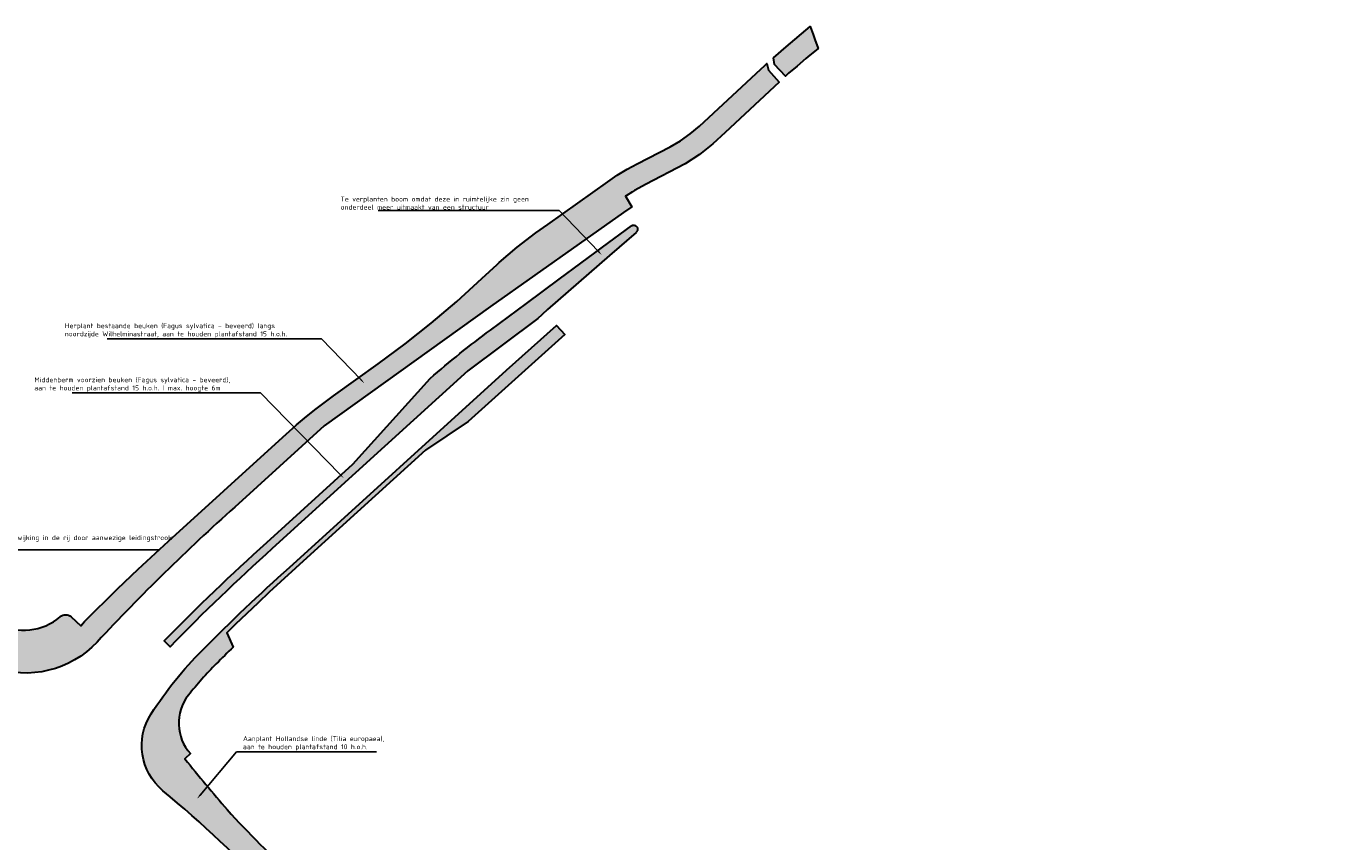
# Model space of a CAD drawing. Header units: metres. Extents: x 169758 to 173903, y 405444 to 407160.
# Tile 5 of 13: x 169933 to 170271, y 406951 to 407160. Entities that reach past the tile are written whole.
import ezdxf
from ezdxf import colors
from ezdxf.entities.mleader import LeaderData, LeaderLine
from ezdxf.math import Vec2, Vec3

# ---------------------------------------------------------------- set-up
doc = ezdxf.new("R2010")
doc.units = ezdxf.units.M
doc.header["$MEASUREMENT"] = 0
doc.layers.add('BRO ALG G Bermen', color=7, linetype='Continuous', lineweight=30, true_color=0xafd9aa)
doc.layers.add('BRO ALG G Bloem- en kruidenrijk grasland hatch', color=7, linetype='Continuous', true_color=0xd7ebd2)
doc.layers.add('X-XX-AL-T25-500', color=7, linetype='Continuous', lineweight=25)
doc.styles.add('NLCS-ISO-M500-T25', font='NLCS-ISO.ttf', dxfattribs={"height": 1.25})
pattern_1 = [(0, (0, 0), (0.75, 0.75), [0.375, -1.125]), (90, (0.1875, -0.1875), (-0.7499999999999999, 0.75), [0.375, -1.125])]

msp = doc.modelspace()

# ---------------------------------------------------------------- hatches: boundary and pattern name
at = {"layer": 'BRO ALG G Bermen'}
h = msp.add_hatch(color=256, dxfattribs=at)
h.dxf.hatch_style = 1
h.paths.add_polyline_path([(170135.3442085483, 407156.4091867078), (170134.8820458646, 407157.6841528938), (170134.1146293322, 407159.7465848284), (170127.961701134, 407154.4796456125), (170124.748528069, 407151.7298398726), (170125.026, 407149.993), (170127.8026399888, 407146.9778478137), (170128.5397416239, 407147.6566708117), (170128.6309638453, 407147.7352232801), (170130.7812410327, 407149.6012569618), (170133.0549187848, 407151.5194864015), (170133.5500926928, 407151.9250761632), (170136.1842342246, 407154.0872794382)])
h = msp.add_hatch(color=256, dxfattribs=at)
h.dxf.hatch_style = 1
h.paths.add_polyline_path([(170086.383, 407112.127), (170088.4480974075, 407113.5855602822), (170086.8857825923, 407116.2752700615), (170087.066925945, 407116.3992788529), (170088.6694669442, 407117.4204012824), (170089.1827785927, 407117.71683409), (170090.3089229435, 407118.3667579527), (170092.0199207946, 407119.2587239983), (170102.1199254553, 407124.592106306), (170105.7638924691, 407126.9873907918), (170109.1963970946, 407129.6579164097), (170112.3666294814, 407132.5588822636), (170126.156773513, 407145.455572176), (170123.43, 407148.535), (170123.0633616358, 407150.2211905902), (170122.4227867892, 407149.6288699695), (170121.4754722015, 407148.7785876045), (170105.7602969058, 407134.2307910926), (170103.3929855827, 407132.2696646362), (170100.8986919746, 407130.4980889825), (170098.2752986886, 407128.9128402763), (170089.8233117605, 407124.5503959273), (170087.2548515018, 407123.1719991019), (170086.0382685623, 407122.4340208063), (170084.7389156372, 407121.6447614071), (170082.3275712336, 407120.0025615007), (170066.9344992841, 407109.073990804), (170063.87368559, 407106.900369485), (170059.0995060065, 407103.2098063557), (170056.8397599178, 407101.2919554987), (170054.4954292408, 407099.3036232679), (170053.9662343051, 407098.811177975), (170050.1074513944, 407095.2208928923), (170043.6399448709, 407089.3600886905), (170037.1237850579, 407083.8123053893), (170030.4183242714, 407078.500212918), (170023.5149118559, 407073.4175244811), (170012.0830484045, 407065.1818595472), (170007.2993852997, 407061.5636157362), (170004.7083789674, 407059.4298458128), (170002.6607109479, 407057.743352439), (169998.2003885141, 407053.7529083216), (169969.8668593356, 407027.9932447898), (169962.1032901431, 407020.8037529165), (169956.8297163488, 407015.7478632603), (169948.3402849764, 407007.3891777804), (169947.3933610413, 407006.3005267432), (169944.8943080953, 407008.6268082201, 0.3666429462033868), (169942.311561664, 407008.747667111, -0.3123574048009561), (169925.9899134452, 407006.9621079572, 0.07260375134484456), (169843.0674251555, 407038.497082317, -0.06228468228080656), (169840.2736225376, 407039.3253309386, -0.247776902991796), (169822.5340466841, 407033.4870722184, 0.01115119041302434), (169808.7496256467, 407035.5073308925, -0.006666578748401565), (169801.1514662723, 407036.5514065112), (169772.6610154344, 407039.295632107, -0.003735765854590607), (169768.4603670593, 407040.3945822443), (169767.6403391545, 407038.2854334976, 0.003315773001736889), (169771.3959657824, 407037.2962080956), (169800.9030911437, 407034.3134163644, 0.00659015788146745), (169808.4730738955, 407033.2743913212, -0.08878021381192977), (169912.8529321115, 407000.9493611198, 0.03262160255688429), (169924.7959540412, 406995.7273450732, 0.3002325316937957), (169951.5709449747, 407002.1765584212, -0.02211743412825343), (169986.8178083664, 407036.730905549), (170009.6867324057, 407057.5335550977), (170052.2541232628, 407088.0219546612)])
h = msp.add_hatch(color=256, dxfattribs=at)
h.dxf.hatch_style = 1
h.paths.add_polyline_path([(170036.8177604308, 407069.6242860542), (170017.0645049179, 407047.6847458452), (169995.0295094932, 407027.64067701, 0.01667397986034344), (169968.7573984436, 407002.4434217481), (169970.2609036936, 407000.9773139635, -0.01667720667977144), (169996.4371945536, 407026.0823201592), (170046.5050119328, 407071.6263631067), (170064.2276720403, 407084.8429180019), (170066.924, 407087.252), (170074.805, 407094.207), (170082.728, 407101.113), (170089.556, 407107.035), (170089.624, 407107.093), (170089.687, 407107.157), (170089.744, 407107.226), (170089.756, 407107.244), (170089.795, 407107.3), (170089.839, 407107.378), (170089.847, 407107.397), (170089.876, 407107.46), (170089.906, 407107.545), (170089.928, 407107.632), (170089.934, 407107.668), (170089.943, 407107.72), (170089.946, 407107.761), (170089.949, 407107.81), (170089.949, 407107.837), (170089.949, 407107.872), (170089.948, 407107.892), (170089.948, 407107.899), (170089.939, 407107.989), (170089.922, 407108.077), (170089.912, 407108.111), (170089.898, 407108.163), (170089.866, 407108.247), (170089.827, 407108.327), (170089.816, 407108.346), (170089.78, 407108.404), (170089.747, 407108.451), (170089.728, 407108.477), (170089.669, 407108.545), (170089.61, 407108.602), (170089.604, 407108.607), (170089.534, 407108.663), (170089.46, 407108.713), (170089.381, 407108.756), (170089.319, 407108.784), (170089.299, 407108.793), (170089.214, 407108.822), (170089.14, 407108.84), (170089.127, 407108.843), (170089.113, 407108.845), (170089.038, 407108.856), (170088.949, 407108.862), (170088.859, 407108.86), (170088.77, 407108.85), (170088.682, 407108.832), (170088.63, 407108.817), (170088.596, 407108.807), (170088.549, 407108.788), (170088.513, 407108.774), (170088.482, 407108.759), (170088.432, 407108.734), (170088.356, 407108.687), (170080.929, 407103.199), (170069.853998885, 407095.0149991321), (170061.5217559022, 407088.8579120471), (170052.2921417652, 407082.0377150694, 0.01984590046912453)])
h = msp.add_hatch(color=256, dxfattribs=at)
h.dxf.hatch_style = 1
edge = h.paths.add_edge_path(flags=17)
edge.add_line((170035.612, 407051.313), (170005.252, 407023.721))
edge.add_line((170005.252, 407023.721), (169995.595, 407014.945))
edge.add_line((169995.595, 407014.945), (169992.799, 407012.185))
edge.add_line((169992.799, 407012.185), (169986.961, 407006.693))
edge.add_line((169986.961, 407006.693), (169984.7786659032, 407004.568055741))
edge.add_line((169984.7786659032, 407004.568055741), (169986.4161310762, 407000.9008282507))
edge.add_arc((170359.5814757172, 406621.2427428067), 532.3463499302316, 134.505863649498, 135.1613858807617)
edge.add_arc((170049.461063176, 406929.6210162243), 95.00000000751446, 135.161385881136, 141.6687191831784)
edge.add_arc((169983.9604999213, 406981.4083333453), 11.49999999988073, 141.6687191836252, 222.7496336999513)
edge.add_line((169975.5157411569, 406973.6021787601), (169974.0176026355, 406972.2697672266))
edge.add_arc((170611.9164096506, 407494.4118488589), 824.3465541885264, 219.3015037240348, 220.4787868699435)
edge.add_arc((170170.2785678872, 407127.4935724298), 250.3407251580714, 222.2188018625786, 227.7824661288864)
edge.add_arc((169624.2478095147, 406588.926065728), 517.1749999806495, 39.74957779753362, 43.06864620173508, ccw=False)
edge.add_line((170021.8760208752, 406919.6250015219), (170016.201, 406928.033))
edge.add_line((170016.201, 406928.033), (170013.8328175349, 406931.1148175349))
edge.add_line((170013.8328175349, 406931.1148175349), (170016.819, 406934.16))
edge.add_line((170016.819, 406934.16), (170016.645, 406933.921))
edge.add_line((170016.645, 406933.921), (170016.626, 406933.89))
edge.add_line((170016.626, 406933.89), (170016.492, 406933.668))
edge.add_line((170016.492, 406933.668), (170016.361, 406933.404))
edge.add_line((170016.361, 406933.404), (170016.349, 406933.373))
edge.add_line((170016.349, 406933.373), (170016.252, 406933.129))
edge.add_line((170016.252, 406933.129), (170016.197, 406932.945))
edge.add_line((170016.197, 406932.945), (170016.168, 406932.846))
edge.add_line((170016.168, 406932.846), (170016.107, 406932.556))
edge.add_line((170016.107, 406932.556), (170016.071, 406932.263))
edge.add_line((170016.071, 406932.263), (170016.06, 406931.968))
edge.add_line((170016.06, 406931.968), (170016.074, 406931.673))
edge.add_line((170016.074, 406931.673), (170016.094, 406931.526))
edge.add_line((170016.094, 406931.526), (170016.113, 406931.38))
edge.add_line((170016.113, 406931.38), (170016.124, 406931.332))
edge.add_line((170016.124, 406931.332), (170016.176, 406931.091))
edge.add_line((170016.176, 406931.091), (170016.233, 406930.908))
edge.add_line((170016.233, 406930.908), (170016.264, 406930.811))
edge.add_line((170016.264, 406930.811), (170042.564, 406891.891))
edge.add_line((170042.564, 406891.891), (170045.083, 406887.842))
edge.add_line((170045.083, 406887.842), (170046.025704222, 406886.5423251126))
edge.add_line((170046.025704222, 406886.5423251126), (170044.8009999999, 406885.654))
edge.add_line((170044.8009999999, 406885.654), (170047.771, 406881.259))
edge.add_line((170047.771, 406881.259), (170048.053437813, 406881.1749170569))
edge.add_line((170048.053437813, 406881.1749170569), (170048.095006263, 406881.1019481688))
edge.add_line((170048.095006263, 406881.1019481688), (170052.3208906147, 406873.4602314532))
edge.add_line((170052.3208906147, 406873.4602314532), (170061.3913156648, 406860.3380216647))
edge.add_line((170061.3913156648, 406860.3380216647), (170061.75, 406861.882))
edge.add_line((170061.75, 406861.882), (170066.416, 406866.871))
edge.add_line((170066.416, 406866.871), (170067.231, 406866.072))
edge.add_line((170067.231, 406866.072), (170067.552, 406865.783))
edge.add_line((170067.552, 406865.783), (170063.62, 406861.578))
edge.add_line((170063.62, 406861.578), (170063.154, 406859.574))
edge.add_line((170063.154, 406859.574), (170067.347, 406852.838))
edge.add_line((170067.347, 406852.838), (170071.597, 406846.193))
edge.add_line((170071.597, 406846.193), (170074.509, 406841.83))
edge.add_line((170074.509, 406841.83), (170091.411, 406818.25))
edge.add_line((170091.411, 406818.25), (170109.581, 406792.9))
edge.add_line((170109.581, 406792.9), (170129.53, 406765.47))
edge.add_line((170129.53, 406765.47), (170139.09, 406752.906))
edge.add_line((170139.09, 406752.906), (170145.371, 406744.651))
edge.add_line((170145.371, 406744.651), (170157.2, 406730.742))
edge.add_line((170157.2, 406730.742), (170171.829, 406714.691))
edge.add_line((170171.829, 406714.691), (170173.726, 406713.594))
edge.add_line((170173.726, 406713.594), (170175.712, 406712.667))
edge.add_line((170175.712, 406712.667), (170177.77, 406711.916))
edge.add_line((170177.77, 406711.916), (170179.177, 406711.538))
edge.add_line((170179.177, 406711.538), (170179.886, 406711.348))
edge.add_line((170179.886, 406711.348), (170180.872, 406711.173))
edge.add_line((170180.872, 406711.173), (170182.044, 406710.965))
edge.add_line((170182.044, 406710.965), (170184.227, 406710.772))
edge.add_line((170184.227, 406710.772), (170186.418, 406710.77))
edge.add_line((170186.418, 406710.77), (170196.63, 406710.98))
edge.add_line((170196.63, 406710.98), (170205.15, 406711.64))
edge.add_line((170205.15, 406711.64), (170207.596, 406711.911))
edge.add_line((170207.596, 406711.911), (170209.945, 406712.379))
edge.add_line((170209.945, 406712.379), (170210.01, 406712.392))
edge.add_line((170210.01, 406712.392), (170212.373, 406713.081))
edge.add_line((170212.373, 406713.081), (170214.668, 406713.971))
edge.add_line((170214.668, 406713.971), (170230.091, 406721.64))
edge.add_line((170230.091, 406721.64), (170233.281, 406724.54))
edge.add_line((170233.281, 406724.54), (170241.7, 406735.041))
edge.add_line((170241.7, 406735.041), (170245.958, 406740.465))
edge.add_line((170245.958, 406740.465), (170248.117, 406743.215))
edge.add_line((170248.117, 406743.215), (170248.67, 406743.919))
edge.add_line((170248.67, 406743.919), (170253.481, 406750.715))
edge.add_line((170253.481, 406750.715), (170255.65, 406753.78))
edge.add_line((170255.65, 406753.78), (170255.89, 406754.093))
edge.add_line((170255.89, 406754.093), (170258.539, 406757.55))
edge.add_line((170258.539, 406757.55), (170263.389, 406764.52))
edge.add_line((170263.389, 406764.52), (170265.289, 406763.68))
edge.add_line((170265.289, 406763.68), (170260.98, 406757.49))
edge.add_line((170260.98, 406757.49), (170259.204, 406755.102))
edge.add_line((170259.204, 406755.102), (170257.79, 406753.2))
edge.add_line((170257.79, 406753.2), (170255.643, 406750))
edge.add_line((170255.643, 406750), (170251.509, 406744.18))
edge.add_line((170251.509, 406744.18), (170247.579, 406739.089))
edge.add_line((170247.579, 406739.089), (170243.28, 406733.701))
edge.add_line((170243.28, 406733.701), (170236.45, 406724.55))
edge.add_line((170236.45, 406724.55), (170234.938, 406722.917))
edge.add_line((170234.938, 406722.917), (170231.15, 406719.792))
edge.add_line((170231.15, 406719.792), (170230.21, 406719.14))
edge.add_line((170230.21, 406719.14), (170226.416, 406717.29))
edge.add_line((170226.416, 406717.29), (170215.139, 406711.791))
edge.add_line((170215.139, 406711.791), (170212.6834312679, 406710.7793166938))
edge.add_line((170212.6834312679, 406710.7793166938), (170213.0286851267, 406704.506074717))
edge.add_line((170213.0286851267, 406704.506074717), (170192.7945334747, 406685.7381278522))
edge.add_arc((170533.3969285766, 407049.8398039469), 498.5780000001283, 226.9098951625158, 231.2686492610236)
edge.add_line((170221.4518339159, 406660.9050022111), (170221.9311204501, 406661.0175122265))
edge.add_line((170221.9311204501, 406661.0175122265), (170228.3969999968, 406657.4480000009))
edge.add_line((170228.3969999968, 406657.4480000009), (170235.6639999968, 406652.1420000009))
edge.add_line((170235.6639999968, 406652.1420000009), (170243.5609999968, 406647.0180000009))
edge.add_line((170243.5609999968, 406647.0180000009), (170252.3779999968, 406641.617000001))
edge.add_line((170252.3779999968, 406641.617000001), (170259.9679999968, 406637.2350000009))
edge.add_line((170259.9679999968, 406637.2350000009), (170271.3989999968, 406631.068000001))
edge.add_line((170271.3989999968, 406631.068000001), (170281.9599999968, 406625.9170000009))
edge.add_line((170281.9599999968, 406625.9170000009), (170291.1539999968, 406621.7280000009))
edge.add_line((170291.1539999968, 406621.7280000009), (170301.5989999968, 406616.9030000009))
edge.add_line((170301.5989999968, 406616.9030000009), (170313.4659999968, 406611.0000000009))
edge.add_line((170313.4659999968, 406611.0000000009), (170329.0629999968, 406602.0230000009))
edge.add_line((170329.0629999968, 406602.0230000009), (170343.2259999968, 406594.3360000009))
edge.add_line((170343.2259999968, 406594.3360000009), (170354.2736154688, 406588.3790850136))
edge.add_line((170354.2736154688, 406588.3790850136), (170363.8737385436, 406583.5034084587))
edge.add_arc((170533.9715758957, 407052.2716213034), 498.675156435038, 250.0561254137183, 258.7718407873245)
edge.add_arc((170439.0112461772, 406573.9311628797), 10.99999999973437, 258.7822488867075, 298.608105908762)
edge.add_arc((170468.2190261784, 406520.378333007), 50.00000000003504, 56.19273106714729, 118.6081059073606, ccw=False)
edge.add_arc((170502.1594893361, 406571.0640801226), 11.00000000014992, 236.1927310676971, 270.3239980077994)
edge.add_line((170502.2216921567, 406560.0642559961), (170527.1287227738, 406560.2051025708))
edge.add_arc((170527.1343775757, 406559.2051185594), 0.999999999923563, 3.0151875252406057, 90.32399801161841, ccw=False)
edge.add_line((170528.1329932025, 406559.2577192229), (170528.0900268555, 406555.4670410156))
edge.add_line((170528.0900268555, 406555.4670410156), (170552.0920410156, 406555.4609985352))
edge.add_line((170552.0920410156, 406555.4609985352), (170575.4700317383, 406557.0660400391))
edge.add_line((170575.4700317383, 406557.0660400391), (170615.3720092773, 406560.4760131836))
edge.add_line((170615.3720092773, 406560.4760131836), (170668.3020019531, 406565.0010375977))
edge.add_line((170668.3020019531, 406565.0010375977), (170726.5390014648, 406569.9800415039))
edge.add_line((170726.5390014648, 406569.9800415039), (170825.25, 406578.7930297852))
edge.add_line((170825.25, 406578.7930297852), (170851.9140014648, 406581.3760375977))
edge.add_line((170851.9140014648, 406581.3760375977), (170852.1300048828, 406580.9199829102))
edge.add_line((170852.1300048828, 406580.9199829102), (170883.1199951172, 406583.8500366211))
edge.add_line((170883.1199951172, 406583.8500366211), (170889.4600219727, 406584.4000244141))
edge.add_line((170889.4600219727, 406584.4000244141), (170913.950012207, 406586.5700073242))
edge.add_line((170913.950012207, 406586.5700073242), (170914.2430419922, 406587.2349853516))
edge.add_line((170914.2430419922, 406587.2349853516), (170917.575012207, 406586.3939819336))
edge.add_line((170917.575012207, 406586.3939819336), (171002.5969848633, 406593.9140014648))
edge.add_line((171002.5969848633, 406593.9140014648), (171059.616027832, 406598.9260253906))
edge.add_line((171059.616027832, 406598.9260253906), (171101.6430053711, 406604.9240112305))
edge.add_line((171101.6430053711, 406604.9240112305), (171132.0620117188, 406610.1000366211))
edge.add_line((171132.0620117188, 406610.1000366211), (171162.4700317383, 406616.1060180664))
edge.add_line((171162.4700317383, 406616.1060180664), (171209.6920166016, 406626.1810302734))
edge.add_line((171209.6920166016, 406626.1810302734), (171226.4280395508, 406629.6199951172))
edge.add_line((171226.4280395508, 406629.6199951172), (171258.5939941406, 406634.2430419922))
edge.add_line((171258.5939941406, 406634.2430419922), (171309.83203125, 406638.9100341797))
edge.add_line((171309.83203125, 406638.9100341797), (171365.9080200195, 406641.4290161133))
edge.add_line((171365.9080200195, 406641.4290161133), (171378.8934123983, 406642.012371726))
edge.add_arc((171369.4405323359, 406647.6375880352), 11.00000000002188, 329.2439852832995, 360.462577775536)
edge.add_line((171380.4401738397, 406647.7263956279), (171380.1218396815, 406687.1550245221))
edge.add_line((171380.1218396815, 406687.1550245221), (171386.0994473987, 406687.3323516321))
edge.add_line((171386.0994473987, 406687.3323516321), (171385.619657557, 406703.505825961))
edge.add_line((171385.619657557, 406703.505825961), (171385.1139710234, 406705.3895407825))
edge.add_line((171385.1139710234, 406705.3895407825), (171385.299, 406705.558))
edge.add_line((171385.299, 406705.558), (171385.484, 406705.757))
edge.add_line((171385.484, 406705.757), (171385.729, 406706.021))
edge.add_line((171385.729, 406706.021), (171385.795, 406706.08))
edge.add_line((171385.795, 406706.08), (171385.866, 406706.133))
edge.add_line((171385.866, 406706.133), (171385.941, 406706.18))
edge.add_line((171385.941, 406706.18), (171386.02, 406706.219))
edge.add_line((171386.02, 406706.219), (171386.103, 406706.251))
edge.add_line((171386.103, 406706.251), (171386.188, 406706.275))
edge.add_line((171386.188, 406706.275), (171386.275, 406706.291))
edge.add_line((171386.275, 406706.291), (171386.363, 406706.299))
edge.add_line((171386.363, 406706.299), (171386.537, 406706.307))
edge.add_line((171386.537, 406706.307), (171387.1286598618, 406686.3624435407))
edge.add_line((171387.1286598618, 406686.3624435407), (171381.1297081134, 406686.1844832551))
edge.add_line((171381.1297081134, 406686.1844832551), (171381.4401412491, 406647.7344690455))
edge.add_arc((171369.440532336, 406647.637588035), 11.99999999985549, -87.53109217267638, 0.4625777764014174, ccw=False)
edge.add_line((171369.9574591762, 406635.648727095), (171339.4568192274, 406634.308599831))
edge.add_line((171339.4568192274, 406634.308599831), (171323.4716713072, 406633.6193640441))
edge.add_line((171323.4716713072, 406633.6193640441), (171323.6267493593, 406630.022705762))
edge.add_line((171323.6267493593, 406630.022705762), (171299.7782591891, 406625.9916368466))
edge.add_line((171299.7782591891, 406625.9916368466), (171273.7084394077, 406624.867577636))
edge.add_arc((171290.9554880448, 406224.864227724), 400.37500000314, 92.4689078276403, 101.5509121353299)
edge.add_line((171210.7849580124, 406617.1304979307), (171152.4230186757, 406605.2026112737))
edge.add_arc((171032.3549473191, 407192.6835036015), 599.6249999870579, 274.89433838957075, 281.5509121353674, ccw=False)
edge.add_line((171083.5140349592, 406595.2448972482), (170926.5753944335, 406581.80613119))
edge.add_line((170926.5753944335, 406581.80613119), (170887.4689274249, 406578.3695773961))
edge.add_line((170887.4689274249, 406578.3695773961), (170799.7430459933, 406570.4706735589))
edge.add_arc((170710.0650904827, 407566.4414885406), 999.9999999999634, 272.9357894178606, 275.1450803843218, ccw=False)
edge.add_arc((170812.6842980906, 405565.4461264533), 1003.625000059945, 92.93578941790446, 95.05042643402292)
edge.add_line((170724.3327132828, 406565.1746587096), (170550.4309417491, 406549.8059894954))
edge.add_arc((170515.5370725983, 406944.6421055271), 396.3750000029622, 260.3645286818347, 275.05042643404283, ccw=False)
edge.add_arc((170533.3969285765, 407049.839803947), 503.0780000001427, 214.6532731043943, 260.3645286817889, ccw=False)
edge.add_line((170119.5609226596, 406763.7852037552), (170046.3215679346, 406869.7407871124))
edge.add_line((170046.3215679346, 406869.7407871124), (170041.9471467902, 406877.651104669))
edge.add_line((170041.9471467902, 406877.651104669), (170036.0419636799, 406888.0170106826))
edge.add_line((170036.0419636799, 406888.0170106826), (170029.8799422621, 406898.2642115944))
edge.add_arc((169624.2478094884, 406588.9260657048), 510.1250000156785, 37.32941860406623, 43.0686462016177)
edge.add_arc((169770.355024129, 406725.50088709), 310.1249999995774, 43.06864620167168, 50.30458411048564)
edge.add_arc((169978.0143960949, 406975.6685325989), 15.00000000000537, 147.1981407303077, 230.304584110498, ccw=False)
edge.add_arc((170049.4610631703, 406929.6210162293), 99.9999999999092, 135.1613858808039, 147.1981407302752, ccw=False)
edge.add_arc((170359.5814758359, 406621.2427426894), 537.3463500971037, 131.8899500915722, 135.1613858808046, ccw=False)
edge.add_line((170000.7942485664, 407021.2587742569), (170056.3545962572, 407071.7990812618))
edge.add_line((170056.3545962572, 407071.7990812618), (170069.178401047, 407083.1960328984))
edge.add_line((170069.178401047, 407083.1960328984), (170071.2880186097, 407080.8577590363))
edge.add_line((170071.2880186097, 407080.8577590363), (170058.5525605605, 407069.367682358))
edge.add_line((170058.5525605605, 407069.367682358), (170046.6064548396, 407058.6062617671))
edge.add_line((170046.6064548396, 407058.6062617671), (170035.612, 407051.313))
at = {"layer": 'BRO ALG G Bloem- en kruidenrijk grasland hatch'}
h = msp.add_hatch(dxfattribs=at)
h.set_pattern_fill('CROSS', color=256, scale=3)
h.set_pattern_definition(pattern_1)
h.paths.add_polyline_path([(169985.1419086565, 407038.5860157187), (170008.1124058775, 407059.4810610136), (170050.8051113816, 407090.0592157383), (170084.940730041, 407114.1690228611), (170087.3098779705, 407115.5451396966), (170086.8857825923, 407116.2752700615), (170087.066925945, 407116.3992788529), (170088.6694669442, 407117.4204012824), (170089.1827785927, 407117.71683409), (170090.3089229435, 407118.3667579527), (170092.0199207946, 407119.2587239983), (170102.1199254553, 407124.592106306), (170105.7638924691, 407126.9873907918), (170109.1963970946, 407129.6579164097), (170112.3666294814, 407132.5588822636), (170126.187136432, 407145.483967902), (170123.43, 407148.535), (170123.0633616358, 407150.2211905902), (170122.4227867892, 407149.6288699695), (170121.4754722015, 407148.7785876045), (170105.7602969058, 407134.2307910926), (170103.3929855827, 407132.2696646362), (170100.8986919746, 407130.4980889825), (170098.2752986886, 407128.9128402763), (170089.8233117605, 407124.5503959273), (170087.2548515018, 407123.1719991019), (170086.0382685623, 407122.4340208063), (170084.7389156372, 407121.6447614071), (170082.3275712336, 407120.0025615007), (170066.9344992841, 407109.073990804), (170063.87368559, 407106.900369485), (170059.0995060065, 407103.2098063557), (170056.8397599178, 407101.2919554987), (170054.4954292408, 407099.3036232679), (170053.9662343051, 407098.811177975), (170050.1074513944, 407095.2208928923), (170043.6399448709, 407089.3600886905), (170037.1237850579, 407083.8123053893), (170030.4183242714, 407078.500212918), (170023.5149118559, 407073.4175244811), (170012.0830484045, 407065.1818595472), (170007.2993852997, 407061.5636157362), (170004.7083789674, 407059.4298458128), (170002.6607109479, 407057.743352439), (169998.2003885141, 407053.7529083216), (169969.8668593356, 407027.9932447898), (169962.1032901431, 407020.8037529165), (169956.8297163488, 407015.7478632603), (169948.3402849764, 407007.3891777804), (169947.3933610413, 407006.3005267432), (169944.8943080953, 407008.6268082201, 0.3666429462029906), (169942.311561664, 407008.747667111, -0.3185601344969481), (169925.7055248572, 407007.1203730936, 0.07239053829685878), (169843.0040403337, 407038.5111463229), (169837.1179292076, 407032.5003091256, -0.06591539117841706), (169914.7138479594, 407004.5465116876, 0.05686574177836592), (169935.0447045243, 406996.8054360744, 0.187648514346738), (169949.7435838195, 407003.8826508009, -0.0221135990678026)])
h.paths.add_polyline_path([(170136.1842342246, 407154.0872794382), (170135.3442085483, 407156.4091867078), (170134.8820458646, 407157.6841528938), (170134.1146293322, 407159.7465848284), (170127.961701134, 407154.4796456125), (170124.748528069, 407151.7298398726), (170125.0198641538, 407149.9873263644), (170127.8026399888, 407146.9778478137), (170128.5397416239, 407147.6566708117), (170128.6309638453, 407147.7352232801), (170130.7812410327, 407149.6012569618), (170133.0549187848, 407151.5194864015), (170133.5500926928, 407151.9250761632)])
h = msp.add_hatch(dxfattribs=at)
h.set_pattern_fill('CROSS', color=256, scale=3)
h.set_pattern_definition(pattern_1)
h.paths.add_polyline_path([(170064.2276720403, 407084.8429180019), (170066.924, 407087.252), (170074.805, 407094.207), (170082.728, 407101.113), (170089.6305774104, 407107.0996818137), (170089.687, 407107.157), (170089.744, 407107.226), (170089.8041666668, 407107.3162500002), (170089.839, 407107.378), (170089.8888181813, 407107.4963181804), (170089.906, 407107.545), (170089.928, 407107.632), (170089.9432608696, 407107.7235652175), (170089.946, 407107.761), (170089.949, 407107.81), (170089.949, 407107.872), (170089.9473, 407107.9059999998), (170089.939, 407107.989), (170089.922, 407108.077), (170089.8923225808, 407108.1779032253), (170089.866, 407108.247), (170089.827, 407108.327), (170089.816, 407108.346), (170089.78, 407108.404), (170089.747, 407108.451), (170089.728, 407108.477), (170089.669, 407108.545), (170089.61, 407108.602), (170089.604, 407108.607), (170089.534, 407108.663), (170089.46, 407108.713), (170089.381, 407108.756), (170089.319, 407108.784), (170089.299, 407108.793), (170089.214, 407108.822), (170089.14, 407108.84), (170089.127, 407108.843), (170089.0342127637, 407108.8562553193), (170088.949, 407108.862), (170088.859, 407108.86), (170088.77, 407108.85), (170088.682, 407108.832), (170088.63, 407108.817), (170088.596, 407108.807), (170088.5060517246, 407108.7706379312), (170088.482, 407108.759), (170088.432, 407108.734), (170088.356, 407108.687), (170080.929, 407103.199), (170069.853998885, 407095.0149991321), (170061.5217559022, 407088.8579120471), (170052.2921417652, 407082.0377150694, 0.01984590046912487), (170036.8177604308, 407069.6242860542), (170017.0645049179, 407047.6847458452), (169995.0295094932, 407027.64067701, 0.01667397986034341), (169968.7573984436, 407002.4434217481), (169970.2609036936, 407000.9773139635, -0.01667720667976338), (169996.4371945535, 407026.0823201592), (170046.5050119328, 407071.6263631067)])
h = msp.add_hatch(dxfattribs=at)
h.set_pattern_fill('CROSS', color=256, scale=3)
h.set_pattern_definition(pattern_1)
edge = h.paths.add_edge_path()
edge.add_arc((169983.9604999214, 406981.4083333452), 11.50000000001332, 141.66871918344, 222.7496336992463, ccw=False)
edge.add_arc((170049.4610631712, 406929.6210162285), 95.00000000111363, 135.1613858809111, 141.6687191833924, ccw=False)
edge.add_arc((170359.581475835, 406621.2427426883), 532.3463500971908, 134.5058636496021, 135.1613858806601, ccw=False)
edge.add_line((169986.4161310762, 407000.9008282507), (169985.4895199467, 407002.9760441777))
edge.add_line((169985.4895199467, 407002.9760441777), (169980.6060174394, 406998.0933005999))
edge.add_line((169980.6060174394, 406998.0933005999), (169969.1187071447, 406984.8600950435))
edge.add_arc((170049.4610631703, 406929.6210162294), 97.49999999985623, 145.489680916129, 147.1981407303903)
edge.add_arc((169978.0143960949, 406975.6685325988), 12.50000000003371, 147.1981407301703, 202.003915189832)
edge.add_arc((169770.3550241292, 406725.5008870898), 314.1749999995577, 43.068646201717, 51.3854090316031, ccw=False)
edge.add_arc((169624.2478094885, 406588.9260657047), 514.1750000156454, 37.30449595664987, 43.06864620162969, ccw=False)
edge.add_line((170033.2359354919, 406900.5422453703), (170039.5373691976, 406890.0632072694))
edge.add_line((170039.5373691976, 406890.0632072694), (170045.4788958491, 406879.6335041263))
edge.add_line((170045.4788958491, 406879.6335041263), (170049.7679873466, 406871.8774891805))
edge.add_line((170049.7679873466, 406871.8774891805), (170122.8924852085, 406766.0880695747))
edge.add_arc((170533.3969285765, 407049.8398039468), 499.0280000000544, 214.6532731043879, 225.5538222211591)
edge.add_line((170183.958088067, 406693.5794475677), (170192.7945334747, 406685.7381278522))
edge.add_line((170192.7945334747, 406685.7381278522), (170213.0286851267, 406704.506074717))
edge.add_line((170213.0286851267, 406704.506074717), (170212.6801725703, 406710.8385270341))
edge.add_line((170212.6801725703, 406710.8385270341), (170213.355, 406711.056))
edge.add_line((170213.355, 406711.056), (170215.139, 406711.791))
edge.add_line((170215.139, 406711.791), (170226.416, 406717.29))
edge.add_line((170226.416, 406717.29), (170230.21, 406719.14))
edge.add_line((170230.21, 406719.14), (170231.15, 406719.792))
edge.add_line((170231.15, 406719.792), (170234.938, 406722.917))
edge.add_line((170234.938, 406722.917), (170236.45, 406724.55))
edge.add_line((170236.45, 406724.55), (170243.28, 406733.701))
edge.add_line((170243.28, 406733.701), (170247.579, 406739.089))
edge.add_line((170247.579, 406739.089), (170251.509, 406744.18))
edge.add_line((170251.509, 406744.18), (170255.643, 406750))
edge.add_line((170255.643, 406750), (170257.79, 406753.2))
edge.add_line((170257.79, 406753.2), (170259.204, 406755.102))
edge.add_line((170259.204, 406755.102), (170260.98, 406757.49))
edge.add_line((170260.98, 406757.49), (170265.289, 406763.68))
edge.add_line((170265.289, 406763.68), (170263.389, 406764.52))
edge.add_line((170263.389, 406764.52), (170258.539, 406757.55))
edge.add_line((170258.539, 406757.55), (170255.89, 406754.093))
edge.add_line((170255.89, 406754.093), (170255.65, 406753.78))
edge.add_line((170255.65, 406753.78), (170253.481, 406750.715))
edge.add_line((170253.481, 406750.715), (170248.67, 406743.919))
edge.add_line((170248.67, 406743.919), (170248.117, 406743.215))
edge.add_line((170248.117, 406743.215), (170245.958, 406740.465))
edge.add_line((170245.958, 406740.465), (170241.7, 406735.041))
edge.add_line((170241.7, 406735.041), (170233.281, 406724.54))
edge.add_line((170233.281, 406724.54), (170230.091, 406721.64))
edge.add_line((170230.091, 406721.64), (170214.668, 406713.971))
edge.add_line((170214.668, 406713.971), (170212.373, 406713.081))
edge.add_line((170212.373, 406713.081), (170210.01, 406712.392))
edge.add_line((170210.01, 406712.392), (170209.945, 406712.379))
edge.add_line((170209.945, 406712.379), (170207.596, 406711.911))
edge.add_line((170207.596, 406711.911), (170205.15, 406711.64))
edge.add_line((170205.15, 406711.64), (170196.63, 406710.98))
edge.add_line((170196.63, 406710.98), (170186.418, 406710.77))
edge.add_line((170186.418, 406710.77), (170184.227, 406710.772))
edge.add_line((170184.227, 406710.772), (170182.044, 406710.965))
edge.add_line((170182.044, 406710.965), (170180.872, 406711.173))
edge.add_line((170180.872, 406711.173), (170179.886, 406711.348))
edge.add_line((170179.886, 406711.348), (170179.177, 406711.538))
edge.add_line((170179.177, 406711.538), (170177.77, 406711.916))
edge.add_line((170177.77, 406711.916), (170175.712, 406712.667))
edge.add_line((170175.712, 406712.667), (170173.726, 406713.594))
edge.add_line((170173.726, 406713.594), (170171.829, 406714.691))
edge.add_line((170171.829, 406714.691), (170157.2, 406730.742))
edge.add_line((170157.2, 406730.742), (170145.371, 406744.651))
edge.add_line((170145.371, 406744.651), (170139.09, 406752.906))
edge.add_line((170139.09, 406752.906), (170129.53, 406765.47))
edge.add_line((170129.53, 406765.47), (170109.581, 406792.9))
edge.add_line((170109.581, 406792.9), (170091.411, 406818.25))
edge.add_line((170091.411, 406818.25), (170074.509, 406841.83))
edge.add_line((170074.509, 406841.83), (170071.597, 406846.193))
edge.add_line((170071.597, 406846.193), (170067.347, 406852.838))
edge.add_line((170067.347, 406852.838), (170063.154, 406859.574))
edge.add_line((170063.154, 406859.574), (170063.62, 406861.578))
edge.add_line((170063.62, 406861.578), (170067.552, 406865.783))
edge.add_line((170067.552, 406865.783), (170067.231, 406866.072))
edge.add_line((170067.231, 406866.072), (170066.416, 406866.871))
edge.add_line((170066.416, 406866.871), (170061.75, 406861.882))
edge.add_line((170061.75, 406861.882), (170061.3913156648, 406860.3380216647))
edge.add_line((170061.3913156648, 406860.3380216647), (170052.3208906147, 406873.4602314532))
edge.add_line((170052.3208906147, 406873.4602314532), (170048.095006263, 406881.1019481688))
edge.add_line((170048.095006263, 406881.1019481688), (170048.053437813, 406881.1749170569))
edge.add_line((170048.053437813, 406881.1749170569), (170047.771, 406881.259))
edge.add_line((170047.771, 406881.259), (170044.8009999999, 406885.654))
edge.add_line((170044.8009999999, 406885.654), (170046.025704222, 406886.5423251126))
edge.add_line((170046.025704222, 406886.5423251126), (170045.083, 406887.842))
edge.add_line((170045.083, 406887.842), (170042.564, 406891.891))
edge.add_line((170042.564, 406891.891), (170016.264, 406930.811))
edge.add_line((170016.264, 406930.811), (170016.233, 406930.908))
edge.add_line((170016.233, 406930.908), (170016.176, 406931.091))
edge.add_line((170016.176, 406931.091), (170016.124, 406931.332))
edge.add_line((170016.124, 406931.332), (170016.113, 406931.38))
edge.add_line((170016.113, 406931.38), (170016.094, 406931.526))
edge.add_line((170016.094, 406931.526), (170016.074, 406931.673))
edge.add_line((170016.074, 406931.673), (170016.06, 406931.968))
edge.add_line((170016.06, 406931.968), (170016.071, 406932.263))
edge.add_line((170016.071, 406932.263), (170016.107, 406932.556))
edge.add_line((170016.107, 406932.556), (170016.168, 406932.846))
edge.add_line((170016.168, 406932.846), (170016.197, 406932.945))
edge.add_line((170016.197, 406932.945), (170016.252, 406933.129))
edge.add_line((170016.252, 406933.129), (170016.349, 406933.373))
edge.add_line((170016.349, 406933.373), (170016.361, 406933.404))
edge.add_line((170016.361, 406933.404), (170016.492, 406933.668))
edge.add_line((170016.492, 406933.668), (170016.626, 406933.89))
edge.add_line((170016.626, 406933.89), (170016.645, 406933.921))
edge.add_line((170016.645, 406933.921), (170016.819, 406934.16))
edge.add_line((170016.819, 406934.16), (170013.8328175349, 406931.1148175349))
edge.add_line((170013.8328175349, 406931.1148175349), (170016.201, 406928.033))
edge.add_line((170016.201, 406928.033), (170021.8760208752, 406919.6250015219))
edge.add_arc((169624.2478094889, 406588.9260657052), 517.1750000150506, 39.74957779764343, 43.06864620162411)
edge.add_arc((170170.2785678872, 407127.4935724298), 250.3407251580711, 222.2188018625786, 227.7824661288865, ccw=False)
edge.add_arc((170611.9164096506, 407494.4118488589), 824.3465541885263, 219.3015037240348, 220.4787868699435, ccw=False)
edge.add_line((169974.0176026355, 406972.2697672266), (169975.5157411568, 406973.60217876))

# ---------------------------------------------------------------- linework, layer by layer
at = {"layer": 'BRO ALG G Bermen'}
msp.add_lwpolyline([(170124.748528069, 407151.7298398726), (170127.961701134, 407154.4796456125), (170134.1146293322, 407159.7465848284), (170134.8820458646, 407157.6841528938), (170135.3442085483, 407156.4091867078), (170136.1842342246, 407154.0872794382), (170133.5500926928, 407151.9250761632), (170133.0549187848, 407151.5194864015), (170130.7812410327, 407149.6012569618), (170128.6309638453, 407147.7352232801), (170128.5397416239, 407147.6566708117), (170127.8026399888, 407146.9778478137), (170125.026, 407149.993)], close=True, dxfattribs=at)
for points in [[(169925.9899134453, 407006.9621079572, 0.3084611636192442), (169942.1557232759, 407008.614431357, -0.3960121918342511), (169944.8943080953, 407008.6268082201), (169947.3933610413, 407006.3005267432), (169948.3402849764, 407007.3891777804), (169956.8297163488, 407015.7478632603), (169962.1032901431, 407020.8037529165), (169969.8668593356, 407027.9932447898), (169998.2003885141, 407053.7529083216), (170002.6607109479, 407057.743352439), (170004.7083789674, 407059.4298458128), (170007.2993852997, 407061.5636157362), (170012.0830484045, 407065.1818595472), (170023.5149118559, 407073.4175244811), (170030.4183242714, 407078.500212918), (170037.1237850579, 407083.8123053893), (170043.6399448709, 407089.3600886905), (170050.1074513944, 407095.2208928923), (170053.9662343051, 407098.811177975), (170054.4954292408, 407099.3036232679), (170056.8397599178, 407101.2919554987), (170059.0995060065, 407103.2098063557), (170063.87368559, 407106.900369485), (170066.9344992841, 407109.073990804), (170082.3275712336, 407120.0025615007), (170084.7389156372, 407121.6447614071), (170086.0382685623, 407122.4340208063), (170087.2548515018, 407123.1719991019), (170089.8233117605, 407124.5503959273), (170098.2752986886, 407128.9128402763), (170100.8986919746, 407130.4980889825), (170103.3929855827, 407132.2696646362), (170105.7602969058, 407134.2307910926), (170121.4754722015, 407148.7785876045), (170122.4227867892, 407149.6288699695), (170123.0633616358, 407150.2211905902), (170123.43, 407148.535), (170126.156773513, 407145.455572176), (170112.3666294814, 407132.5588822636), (170109.1963970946, 407129.6579164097), (170105.7638924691, 407126.9873907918), (170102.1199254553, 407124.592106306), (170092.0199207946, 407119.2587239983), (170090.3089229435, 407118.3667579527), (170089.1827785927, 407117.71683409), (170088.6694669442, 407117.4204012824), (170087.066925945, 407116.3992788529), (170086.8857825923, 407116.2752700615), (170088.4480974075, 407113.5855602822), (170086.383, 407112.127), (170052.2541232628, 407088.0219546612), (170009.6867324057, 407057.5335550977), (169986.8178083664, 407036.730905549, 0.02211743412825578), (169951.5709449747, 407002.1765584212, -0.3002325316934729), (169924.7959540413, 406995.7273450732, -0.0326216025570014)], [(170064.3848508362, 407084.9833521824), (170064.3959127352, 407084.9683823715), (170046.5050119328, 407071.6263631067), (169996.4371945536, 407026.0823201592, 0.0166772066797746), (169970.2609036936, 407000.9773139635), (169968.7573984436, 407002.4434217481, -0.0166739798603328), (169995.0295094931, 407027.64067701), (170017.0645049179, 407047.6847458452), (170036.8177604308, 407069.6242860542, -0.01984590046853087), (170052.2921417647, 407082.0377150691), (170061.5217559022, 407088.8579120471), (170069.853998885, 407095.0149991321), (170080.929, 407103.199), (170088.356, 407108.687), (170088.432, 407108.734), (170088.482, 407108.759), (170088.513, 407108.774), (170088.549, 407108.788), (170088.596, 407108.807), (170088.63, 407108.817), (170088.682, 407108.832), (170088.77, 407108.85), (170088.859, 407108.86), (170088.949, 407108.862), (170089.038, 407108.856), (170089.113, 407108.845), (170089.127, 407108.843), (170089.14, 407108.84), (170089.214, 407108.822), (170089.299, 407108.793), (170089.319, 407108.784), (170089.381, 407108.756), (170089.46, 407108.713), (170089.534, 407108.663), (170089.604, 407108.607), (170089.61, 407108.602), (170089.669, 407108.545), (170089.728, 407108.477), (170089.747, 407108.451), (170089.78, 407108.404), (170089.816, 407108.346), (170089.827, 407108.327), (170089.866, 407108.247), (170089.898, 407108.163), (170089.912, 407108.111), (170089.922, 407108.077), (170089.939, 407107.989), (170089.948, 407107.899), (170089.948, 407107.892), (170089.949, 407107.872), (170089.949, 407107.837), (170089.949, 407107.81), (170089.946, 407107.761), (170089.943, 407107.72), (170089.934, 407107.668), (170089.928, 407107.632), (170089.906, 407107.545), (170089.876, 407107.46), (170089.847, 407107.397), (170089.839, 407107.378), (170089.795, 407107.3), (170089.756, 407107.244), (170089.744, 407107.226), (170089.687, 407107.157), (170089.624, 407107.093), (170089.556, 407107.035), (170082.728, 407101.113), (170074.805, 407094.207), (170066.924, 407087.252), (170064.2276720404, 407084.8429180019)], [(169996.9125238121, 406937.2772194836, 0.03158323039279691), (169968.4338022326, 406964.1267727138, -0.3793973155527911), (169965.4061607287, 406983.7945648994, -0.05256859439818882), (169978.5514939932, 407000.1322422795, -0.01427530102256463), (170000.7942485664, 407021.2587742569), (170056.3545962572, 407071.7990812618), (170069.178401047, 407083.1960328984), (170071.2880186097, 407080.8577590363), (170058.5525605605, 407069.367682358), (170046.6064548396, 407058.6062617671), (170035.612, 407051.313), (170005.252, 407023.721), (169995.595, 407014.945), (169992.799, 407012.185), (169986.961, 407006.693), (169984.7786659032, 407004.568055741), (169986.4161310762, 407000.9008282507, 0.00286026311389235), (169982.0969724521, 406996.606680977, 0.02840123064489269), (169974.9394642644, 406988.5407183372, 0.3693206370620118), (169975.5157411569, 406973.6021787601), (169974.0176026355, 406972.2697672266, 0.005136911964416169), (169984.88020016, 406959.2737046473, 0.02428083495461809), (170002.0628031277, 406942.0914819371, -0.01448318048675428)]]:
    msp.add_lwpolyline(points, format="xyb", dxfattribs=at)

# ---------------------------------------------------------------- leaders
at = {"layer": 'X-XX-AL-T25-500', "transparency": 33554687}
ml = msp.add_multileader_mtext('Standard', dxfattribs=at)
ml.set_content('Te verplanten boom omdat deze in ruimtelijke zin geen \\Ponderdeel meer uitmaakt van een structuur', color=256, style='NLCS-ISO-M500-T25')
ml.set_leader_properties(color=256, linetype='ByLayer', lineweight=-1)
ml.build(insert=Vec2(0, 0))
ml.multileader.update_dxf_attribs({"text_left_attachment_type": 5, "text_right_attachment_type": 5, "dogleg_length": 1.25, "arrow_head_size": 1.25})
ctx = ml.context
ctx.base_point, ctx.char_height, ctx.arrow_head_size, ctx.landing_gap_size, ctx.plane_origin = Vec3(170013.4698455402, 407112.5962301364), 1.25, 1.25, 0.45, Vec3(170114.3527350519, 407085.0491216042)
ctx.left_attachment, ctx.right_attachment = 5, 5
notes = []
notes.append((ctx, [(0, (1, 1, 0), (170069.8460360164, 407112.5962301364), (-1, 0), 1.25, [(0, [(170080.8175631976, 407101.2089117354)], 0, [])])]))
ctx.mtext.insert, ctx.mtext.flow_direction = Vec3(170013.9198455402, 407116.1795634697), 5
ml = msp.add_multileader_mtext('Standard', dxfattribs=at)
ml.set_content('Herplant bestaande beuken (Fagus sylvatica - beveerd) langs\\Pnoordzijde Wilhelminastraat, aan te houden plantafstand 15 h.o.h.', color=256, style='NLCS-ISO-M500-T25')
ml.set_leader_properties(color=256, linetype='ByLayer', lineweight=-1)
ml.build(insert=Vec2(0, 0))
ml.multileader.update_dxf_attribs({"text_left_attachment_type": 5, "text_right_attachment_type": 5, "dogleg_length": 1.25, "arrow_head_size": 1.25})
ctx = ml.context
ctx.base_point, ctx.char_height, ctx.arrow_head_size, ctx.landing_gap_size, ctx.plane_origin = Vec3(169942.8524242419, 407079.7671921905), 1.25, 1.25, 0.45, Vec3(170053.556742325, 407052.2200836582)
ctx.left_attachment, ctx.right_attachment = 5, 5
notes.append((ctx, [(0, (1, 1, 0), (170009.0500432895, 407079.7671921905), (-1, 0), 1.25, [(0, [(170020.0215704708, 407068.3798737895)], 0, [])])]))
ctx.mtext.insert, ctx.mtext.flow_direction = Vec3(169943.3024242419, 407083.7552874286), 5
ml = msp.add_multileader_mtext('Standard', dxfattribs=at)
ml.set_content('Middenberm voorzien beuken (Fagus sylvatica - beveerd), \\Paan te houden plantafstand 15 h.o.h. I max. hoogte 6m', color=256, style='NLCS-ISO-M500-T25')
ml.set_leader_properties(color=256, linetype='ByLayer', lineweight=-1)
ml.build(insert=Vec2(0, 0))
ml.multileader.update_dxf_attribs({"text_left_attachment_type": 5, "text_right_attachment_type": 5, "dogleg_length": 1.25, "arrow_head_size": 1.25})
ctx = ml.context
ctx.base_point, ctx.char_height, ctx.arrow_head_size, ctx.landing_gap_size, ctx.plane_origin = Vec3(169935.0704757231, 407065.9336020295), 1.25, 1.25, 0.45, Vec3(170037.9176509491, 407038.3864934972)
ctx.left_attachment, ctx.right_attachment = 5, 5
notes.append((ctx, [(0, (1, 1, 0), (169993.4109519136, 407065.9336020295), (-1, 0), 1.25, [(0, [(170014.7160696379, 407044.1290658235)], 0, [])])]))
ctx.mtext.insert, ctx.mtext.flow_direction = Vec3(169935.5204757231, 407069.9216972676), 5
ml = msp.add_multileader_mtext('Standard', dxfattribs=at)
ml.set_content('Minimale afwijking in de rij door aanwezige leidingstrook ', color=256, style='NLCS-ISO-M500-T25')
ml.set_leader_properties(color=256, linetype='ByLayer', lineweight=-1)
ml.build(insert=Vec2(0, 0))
ml.multileader.update_dxf_attribs({"text_left_attachment_type": 5, "text_right_attachment_type": 5, "dogleg_length": 1.25, "arrow_head_size": 1.25})
ctx = ml.context
ctx.base_point, ctx.char_height, ctx.arrow_head_size, ctx.landing_gap_size, ctx.plane_origin = Vec3(169920.8987210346, 407025.7657903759), 1.25, 1.25, 0.45, Vec3(169976.6871038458, 407024.5885974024)
ctx.left_attachment, ctx.right_attachment = 5, 5
notes.append((ctx, [(1, (1, 1, 0), (169919.6487210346, 407025.7657903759), (1, 0), 1.25, [(0, [(169911.084375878, 407006.6857531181)], 0, [])])]))
ctx.mtext.insert, ctx.mtext.width, ctx.mtext.flow_direction = Vec3(169921.3487210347, 407029.5157903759), 47.34189801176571, 5
ml = msp.add_multileader_mtext('Standard', dxfattribs=at)
ml.set_content('Aanplant Hollandse linde (Tilia europaea), \\Paan te houden plantafstand 10 h.o.h.', color=256, style='NLCS-ISO-M500-T25')
ml.set_leader_properties(color=256, linetype='ByLayer', lineweight=-1)
ml.build(insert=Vec2(0, 0))
ml.multileader.update_dxf_attribs({"text_left_attachment_type": 5, "text_right_attachment_type": 5, "dogleg_length": 1.25, "arrow_head_size": 1.25})
ctx = ml.context
ctx.base_point, ctx.char_height, ctx.arrow_head_size, ctx.landing_gap_size, ctx.plane_origin = Vec3(169988.4856007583, 406974.0950099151), 1.25, 1.25, 0.45, Vec3(170045.6087883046, 406953.6706600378)
ctx.left_attachment, ctx.right_attachment = 5, 5
notes.append((ctx, [(1, (1, 1, 0), (169987.2356007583, 406974.0950099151), (1, 0), 1.25, [(0, [(169977.1421223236, 406962.0278975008)], 0, [])])]))
ctx.mtext.insert, ctx.mtext.flow_direction = Vec3(169988.9356007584, 406978.0831051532), 5
for ctx, leaders in notes:
    for number, flags, end, landing, length, lines in leaders:
        leader = LeaderData()
        leader.index, (leader.has_last_leader_line, leader.has_dogleg_vector, leader.attachment_direction) = number, flags
        leader.last_leader_point, leader.dogleg_vector, leader.dogleg_length = Vec3(end), Vec3(landing), length
        for number, points, colour, breaks in lines:
            line = LeaderLine()
            line.index, line.vertices, line.color, line.breaks = number, Vec3.list(points), colors.encode_raw_color(colour), breaks
            leader.lines.append(line)
        ctx.leaders.append(leader)

doc.saveas('drawing.dxf')
